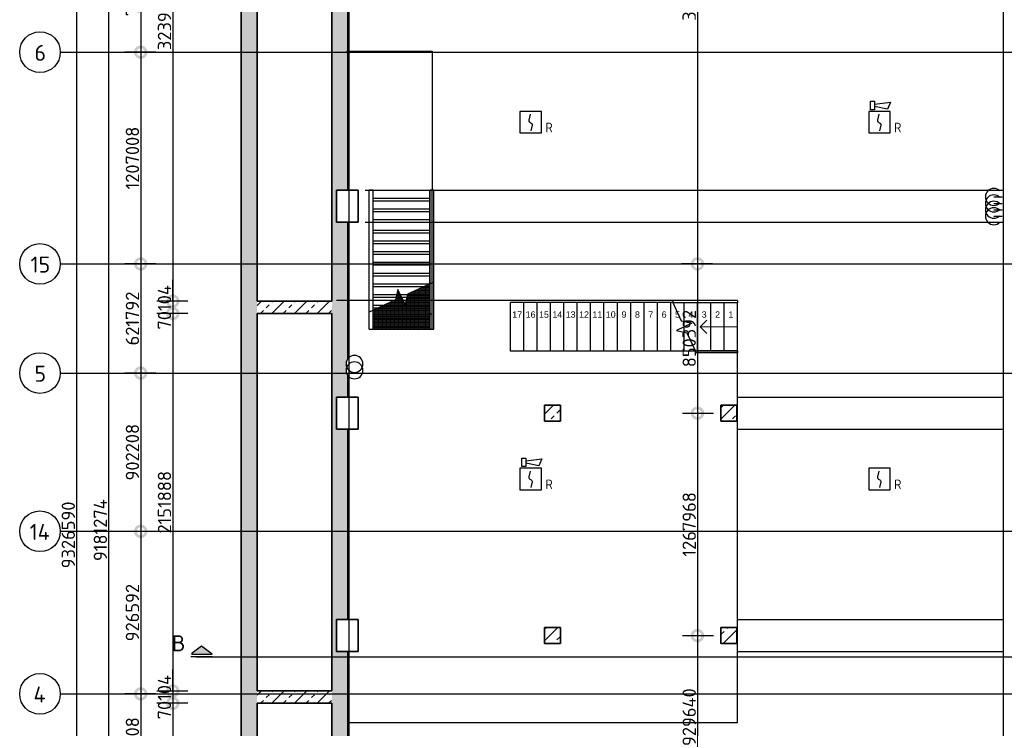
# Model space of a CAD drawing. Header units: millimetres. Extents: x 30 to 114532, y 6 to 49279.
# Tile 5 of 10: x 54791 to 73217, y 26581 to 39831. Entities that reach past the tile are written whole.
import ezdxf
from ezdxf.enums import TextEntityAlignment as Align

# ---------------------------------------------------------------- set-up
doc = ezdxf.new("R2010")
doc.units = ezdxf.units.MM
doc.header["$LTSCALE"] = 100
for name, pattern in [('NLRS_stramien', [1650, 1000, -250, 150, -250]), ('NLRS_streep-kort', [400, 200, -200]), ('SW_doorsnedelijn', [1950, 750, -150, 0, -150, 750, -150])]:
    doc.linetypes.add(name, pattern=pattern)
doc.layers.add('EL6511--', color=3, linetype='Continuous')
doc.layers.add('XREF', color=254, linetype='Continuous')
doc.styles.add('Arial', font='arial.ttf', dxfattribs={"height": 119.0625})
doc.styles.add('ISOCPEUR', font='isocpeur.ttf', dxfattribs={"height": 300})
doc.styles.add('ISOCPEUR_1', font='isocpeur.ttf', dxfattribs={"height": 250})
doc.styles.add('STABICAD-018', font='ISOCP.SHX', dxfattribs={"height": 180})
doc.dimstyles.new('NLRS_2_5mm_mm_bol_continuous_swe', dxfattribs={"dimscale": 304.8, "dimtxt": 0.816914, "dimasz": 1.312336, "dimexe": 0.984252, "dimexo": 0.0625, "dimgap": 0.098425, "dimtad": 1, "dimdec": 0, "dimlfac": 304.8, "dimdsep": 46, "dimtxsty": 'ISOCPEUR_1', "dimblk1": 'DOTSMALL', "dimblk2": 'DOTSMALL', "dimsah": 1, "dimcen": 0.09, "dimdle": 0.984252, "dimazin": 0, "dimtfac": 1, "dimtdec": 4, "dimtix": 1, "dimtmove": 0, "dimatfit": 3, "dimfxl": 0.003229, "dimfxlon": 1, "dimtvp": 1, "dimtolj": 1, "dimtzin": 0, "dimarcsym": 2})
pattern_1 = [(45, (73010.08, 3520.52), (-212.132, 212.132), []), (45, (73222.2, 3520.52), (-212.132, 212.132), [75, -75])]
pattern_2 = [(180, (61407.446, 34044.493), (-3e-15, -25), []), (270, (61407.446, 34044.493), (25, 2e-15), [])]

# ---------------------------------------------------------------- blocks, each defined once
blk = doc.blocks.new('_DotSmall')
at = {"color": 0, "linetype": 'ByBlock', "const_width": 0.5}
blk.add_lwpolyline([(-0.0625, 0, 1), (0.0625, 0, 1)], format="xyb", close=True, dxfattribs=at)
blk = doc.blocks.new('*D11')
at = {"layer": 'Defpoints', "color": 0, "lineweight": 100, "transparency": 16777216}
for p in [(67775, 45564), (67475, 35264), (67775, 35264)]:
    blk.add_point(p, dxfattribs=at)
at = {"layer": 'XREF', "color": 0, "lineweight": -2, "transparency": 16777216}
for p, q in [((67475, 45864), (67475, 34964)), ((67756, 45564), (67175, 45564)), ((67756, 35264), (67175, 35264))]:
    blk.add_line(p, q, dxfattribs=at)
at = {"layer": 'XREF', "color": 0, "lineweight": -2, "transparency": 16777216, "xscale": 400, "yscale": 400, "zscale": 400}
for p, rotation in [((67475, 45564), 90), ((67475, 35264), 270)]:
    blk.add_blockref('_DotSmall', p, dxfattribs=dict(at, rotation=rotation))
at = {"layer": 'XREF', "color": 0, "transparency": 16777216, "insert": (67320, 40414), "char_height": 250, "width": 999.81, "attachment_point": 5, "rotation": 90, "style": 'ISOCPEUR_1'}
blk.add_mtext('\\A1;3139440', dxfattribs=at)
blk = doc.blocks.new('*D12')
at = {"layer": 'Defpoints', "color": 0, "lineweight": 100, "transparency": 16777216}
for p in [(67775, 35264), (67175, 32474), (67475, 32474)]:
    blk.add_point(p, dxfattribs=at)
at = {"layer": 'XREF', "color": 0, "lineweight": -2, "transparency": 16777216}
for p, q in [((67475, 35564), (67475, 32174)), ((67756, 35264), (67175, 35264)), ((67194, 32474), (67775, 32474))]:
    blk.add_line(p, q, dxfattribs=at)
at = {"layer": 'XREF', "color": 0, "lineweight": -2, "transparency": 16777216, "xscale": 400, "yscale": 400, "zscale": 400}
for p, rotation in [((67475, 35264), 90), ((67475, 32474), 270)]:
    blk.add_blockref('_DotSmall', p, dxfattribs=dict(at, rotation=rotation))
at = {"layer": 'XREF', "color": 0, "transparency": 16777216, "insert": (67320, 33869), "char_height": 250, "width": 850.41, "attachment_point": 5, "rotation": 90, "style": 'ISOCPEUR_1'}
blk.add_mtext('\\A1;850392', dxfattribs=at)
blk = doc.blocks.new('*D13')
at = {"layer": 'Defpoints', "color": 0, "lineweight": 100, "transparency": 16777216}
for p in [(67175, 32474), (67175, 28314), (67475, 28314)]:
    blk.add_point(p, dxfattribs=at)
at = {"layer": 'XREF', "color": 0, "lineweight": -2, "transparency": 16777216}
for p, q in [((67475, 32774), (67475, 28014)), ((67194, 32474), (67775, 32474)), ((67194, 28314), (67775, 28314))]:
    blk.add_line(p, q, dxfattribs=at)
at = {"layer": 'XREF', "color": 0, "lineweight": -2, "transparency": 16777216, "xscale": 400, "yscale": 400, "zscale": 400}
for p, rotation in [((67475, 32474), 90), ((67475, 28314), 270)]:
    blk.add_blockref('_DotSmall', p, dxfattribs=dict(at, rotation=rotation))
at = {"layer": 'XREF', "color": 0, "transparency": 16777216, "insert": (67320, 30394), "char_height": 250, "width": 815.94, "attachment_point": 5, "rotation": 90, "style": 'ISOCPEUR_1'}
blk.add_mtext('\\A1;1267968', dxfattribs=at)
blk = doc.blocks.new('*D14')
at = {"layer": 'Defpoints', "color": 0, "lineweight": 100, "transparency": 16777216}
for p in [(67175, 28314), (67475, 25264), (67775, 25264)]:
    blk.add_point(p, dxfattribs=at)
at = {"layer": 'XREF', "color": 0, "lineweight": -2, "transparency": 16777216}
for p, q in [((67475, 28614), (67475, 24964)), ((67194, 28314), (67775, 28314)), ((67756, 25264), (67175, 25264))]:
    blk.add_line(p, q, dxfattribs=at)
at = {"layer": 'XREF', "color": 0, "lineweight": -2, "transparency": 16777216, "xscale": 400, "yscale": 400, "zscale": 400}
for p, rotation in [((67475, 28314), 90), ((67475, 25264), 270)]:
    blk.add_blockref('_DotSmall', p, dxfattribs=dict(at, rotation=rotation))
at = {"layer": 'XREF', "color": 0, "transparency": 16777216, "insert": (67320, 26789), "char_height": 250, "width": 850.41, "attachment_point": 5, "rotation": 90, "style": 'ISOCPEUR_1'}
blk.add_mtext('\\A1;929640', dxfattribs=at)
blk = doc.blocks.new('*D21')
at = {"layer": 'Defpoints', "color": 0, "lineweight": 100, "transparency": 16777216}
for p in [(57356, 41564), (57056, 39224), (57356, 39224)]:
    blk.add_point(p, dxfattribs=at)
at = {"layer": 'XREF', "color": 0, "lineweight": -2, "transparency": 16777216}
for p, q in [((57056, 41864), (57056, 38924)), ((57337, 41564), (56756, 41564)), ((57337, 39224), (56756, 39224))]:
    blk.add_line(p, q, dxfattribs=at)
at = {"layer": 'XREF', "color": 0, "lineweight": -2, "transparency": 16777216, "xscale": 400, "yscale": 400, "zscale": 400}
for p, rotation in [((57056, 41564), 90), ((57056, 39224), 270)]:
    blk.add_blockref('_DotSmall', p, dxfattribs=dict(at, rotation=rotation))
at = {"layer": 'XREF', "color": 0, "transparency": 16777216, "insert": (56901, 40394), "char_height": 250, "width": 879.14, "attachment_point": 5, "rotation": 90, "style": 'ISOCPEUR_1'}
blk.add_mtext('\\A1;713232', dxfattribs=at)
blk = doc.blocks.new('*D22')
at = {"layer": 'Defpoints', "color": 0, "lineweight": 100, "transparency": 16777216}
for p in [(57356, 39224), (57056, 35264), (57356, 35264)]:
    blk.add_point(p, dxfattribs=at)
at = {"layer": 'XREF', "color": 0, "lineweight": -2, "transparency": 16777216}
for p, q in [((57056, 39524), (57056, 34964)), ((57337, 39224), (56756, 39224)), ((57337, 35264), (56756, 35264))]:
    blk.add_line(p, q, dxfattribs=at)
at = {"layer": 'XREF', "color": 0, "lineweight": -2, "transparency": 16777216, "xscale": 400, "yscale": 400, "zscale": 400}
for p, rotation in [((57056, 39224), 90), ((57056, 35264), 270)]:
    blk.add_blockref('_DotSmall', p, dxfattribs=dict(at, rotation=rotation))
at = {"layer": 'XREF', "color": 0, "transparency": 16777216, "insert": (56901, 37244), "char_height": 250, "width": 850.41, "attachment_point": 5, "rotation": 90, "style": 'ISOCPEUR_1'}
blk.add_mtext('\\A1;1207008', dxfattribs=at)
blk = doc.blocks.new('*D23')
at = {"layer": 'Defpoints', "color": 0, "lineweight": 100, "transparency": 16777216}
for p in [(57356, 35264), (57056, 33224), (57356, 33224)]:
    blk.add_point(p, dxfattribs=at)
at = {"layer": 'XREF', "color": 0, "lineweight": -2, "transparency": 16777216}
for p, q in [((57056, 35564), (57056, 32924)), ((57337, 35264), (56756, 35264)), ((57337, 33224), (56756, 33224))]:
    blk.add_line(p, q, dxfattribs=at)
at = {"layer": 'XREF', "color": 0, "lineweight": -2, "transparency": 16777216, "xscale": 400, "yscale": 400, "zscale": 400}
for p, rotation in [((57056, 35264), 90), ((57056, 33224), 270)]:
    blk.add_blockref('_DotSmall', p, dxfattribs=dict(at, rotation=rotation))
at = {"layer": 'XREF', "color": 0, "transparency": 16777216, "insert": (56901, 34244), "char_height": 250, "width": 879.14, "attachment_point": 5, "rotation": 90, "style": 'ISOCPEUR_1'}
blk.add_mtext('\\A1;621792', dxfattribs=at)
blk = doc.blocks.new('*D24')
at = {"layer": 'Defpoints', "color": 0, "lineweight": 100, "transparency": 16777216}
for p in [(57356, 33224), (57056, 30264), (57356, 30264)]:
    blk.add_point(p, dxfattribs=at)
at = {"layer": 'XREF', "color": 0, "lineweight": -2, "transparency": 16777216}
for p, q in [((57056, 33524), (57056, 29964)), ((57337, 33224), (56756, 33224)), ((57337, 30264), (56756, 30264))]:
    blk.add_line(p, q, dxfattribs=at)
at = {"layer": 'XREF', "color": 0, "lineweight": -2, "transparency": 16777216, "xscale": 400, "yscale": 400, "zscale": 400}
for p, rotation in [((57056, 33224), 90), ((57056, 30264), 270)]:
    blk.add_blockref('_DotSmall', p, dxfattribs=dict(at, rotation=rotation))
at = {"layer": 'XREF', "color": 0, "transparency": 16777216, "insert": (56901, 31744), "char_height": 250, "width": 850.41, "attachment_point": 5, "rotation": 90, "style": 'ISOCPEUR_1'}
blk.add_mtext('\\A1;902208', dxfattribs=at)
blk = doc.blocks.new('*D25')
at = {"layer": 'Defpoints', "color": 0, "lineweight": 100, "transparency": 16777216}
for p in [(57356, 30264), (57056, 27224), (57356, 27224)]:
    blk.add_point(p, dxfattribs=at)
at = {"layer": 'XREF', "color": 0, "lineweight": -2, "transparency": 16777216}
for p, q in [((57056, 30564), (57056, 26924)), ((57337, 30264), (56756, 30264)), ((57337, 27224), (56756, 27224))]:
    blk.add_line(p, q, dxfattribs=at)
at = {"layer": 'XREF', "color": 0, "lineweight": -2, "transparency": 16777216, "xscale": 400, "yscale": 400, "zscale": 400}
for p, rotation in [((57056, 30264), 90), ((57056, 27224), 270)]:
    blk.add_blockref('_DotSmall', p, dxfattribs=dict(at, rotation=rotation))
at = {"layer": 'XREF', "color": 0, "transparency": 16777216, "insert": (56901, 28744), "char_height": 250, "width": 879.14, "attachment_point": 5, "rotation": 90, "style": 'ISOCPEUR_1'}
blk.add_mtext('\\A1;926592', dxfattribs=at)
blk = doc.blocks.new('*D26')
at = {"layer": 'Defpoints', "color": 0, "lineweight": 100, "transparency": 16777216}
for p in [(57356, 27224), (57056, 25264), (57356, 25264)]:
    blk.add_point(p, dxfattribs=at)
at = {"layer": 'XREF', "color": 0, "lineweight": -2, "transparency": 16777216}
for p, q in [((57056, 27524), (57056, 24964)), ((57337, 27224), (56756, 27224)), ((57337, 25264), (56756, 25264))]:
    blk.add_line(p, q, dxfattribs=at)
at = {"layer": 'XREF', "color": 0, "lineweight": -2, "transparency": 16777216, "xscale": 400, "yscale": 400, "zscale": 400}
for p, rotation in [((57056, 27224), 90), ((57056, 25264), 270)]:
    blk.add_blockref('_DotSmall', p, dxfattribs=dict(at, rotation=rotation))
at = {"layer": 'XREF', "color": 0, "transparency": 16777216, "insert": (56901, 26244), "char_height": 250, "width": 787.21, "attachment_point": 5, "rotation": 90, "style": 'ISOCPEUR_1'}
blk.add_mtext('\\A1;597408', dxfattribs=at)
blk = doc.blocks.new('*D51')
at = {"layer": 'Defpoints', "color": 0, "lineweight": 100, "transparency": 16777216}
for p in [(56156, 45497), (55856, 14898), (56156, 14898)]:
    blk.add_point(p, dxfattribs=at)
at = {"layer": 'XREF', "color": 0, "lineweight": -2, "transparency": 16777216}
for p, q in [((55856, 45797), (55856, 14598)), ((56137, 45497), (55556, 45497)), ((56137, 14898), (55556, 14898))]:
    blk.add_line(p, q, dxfattribs=at)
at = {"layer": 'XREF', "color": 0, "lineweight": -2, "transparency": 16777216, "xscale": 400, "yscale": 400, "zscale": 400}
for p, rotation in [((55856, 45497), 90), ((55856, 14898), 270)]:
    blk.add_blockref('_DotSmall', p, dxfattribs=dict(at, rotation=rotation))
at = {"layer": 'XREF', "color": 0, "transparency": 16777216, "insert": (55701, 30197), "char_height": 250, "width": 1063.02, "attachment_point": 5, "rotation": 90, "style": 'ISOCPEUR_1'}
blk.add_mtext('\\A1;9326590', dxfattribs=at)
blk = doc.blocks.new('*D57')
at = {"layer": 'Defpoints', "color": 0, "lineweight": 100, "transparency": 16777216}
for p in [(57956, 45197), (57656, 34568), (57956, 34568)]:
    blk.add_point(p, dxfattribs=at)
at = {"layer": 'XREF', "color": 0, "lineweight": -2, "transparency": 16777216}
for p, q in [((57656, 45497), (57656, 34268)), ((57937, 45197), (57356, 45197)), ((57937, 34568), (57356, 34568))]:
    blk.add_line(p, q, dxfattribs=at)
at = {"layer": 'XREF', "color": 0, "lineweight": -2, "transparency": 16777216, "xscale": 400, "yscale": 400, "zscale": 400}
for p, rotation in [((57656, 45197), 90), ((57656, 34568), 270)]:
    blk.add_blockref('_DotSmall', p, dxfattribs=dict(at, rotation=rotation))
at = {"layer": 'XREF', "color": 0, "transparency": 16777216, "insert": (57501, 39883), "char_height": 250, "width": 999.81, "attachment_point": 5, "rotation": 90, "style": 'ISOCPEUR_1'}
blk.add_mtext('\\A1;3239577', dxfattribs=at)
blk = doc.blocks.new('*D58')
at = {"layer": 'Defpoints', "color": 0, "lineweight": 100, "transparency": 16777216}
for p in [(57956, 34568), (57656, 34338), (57956, 34338)]:
    blk.add_point(p, dxfattribs=at)
at = {"layer": 'XREF', "color": 0, "lineweight": -2, "transparency": 16777216}
for p, q in [((57656, 34568), (57656, 34968)), ((57937, 34568), (57356, 34568)), ((57656, 34568), (57656, 34338)), ((57937, 34338), (57356, 34338)), ((57656, 34338), (57656, 33938))]:
    blk.add_line(p, q, dxfattribs=at)
at = {"layer": 'XREF', "color": 0, "lineweight": -2, "transparency": 16777216, "xscale": 400, "yscale": 400, "zscale": 400}
for p, rotation in [((57656, 34568), 270), ((57656, 34338), 90)]:
    blk.add_blockref('_DotSmall', p, dxfattribs=dict(at, rotation=rotation))
at = {"layer": 'XREF', "color": 0, "transparency": 16777216, "insert": (57501, 34453), "char_height": 250, "width": 637.81, "attachment_point": 5, "rotation": 90, "style": 'ISOCPEUR_1'}
blk.add_mtext('\\A1;70104', dxfattribs=at)
blk = doc.blocks.new('*D59')
at = {"layer": 'Defpoints', "color": 0, "lineweight": 100, "transparency": 16777216}
for p in [(57956, 34338), (57656, 27278), (57956, 27278)]:
    blk.add_point(p, dxfattribs=at)
at = {"layer": 'XREF', "color": 0, "lineweight": -2, "transparency": 16777216}
for p, q in [((57656, 34638), (57656, 26978)), ((57937, 34338), (57356, 34338)), ((57937, 27278), (57356, 27278))]:
    blk.add_line(p, q, dxfattribs=at)
at = {"layer": 'XREF', "color": 0, "lineweight": -2, "transparency": 16777216, "xscale": 400, "yscale": 400, "zscale": 400}
for p, rotation in [((57656, 34338), 90), ((57656, 27278), 270)]:
    blk.add_blockref('_DotSmall', p, dxfattribs=dict(at, rotation=rotation))
at = {"layer": 'XREF', "color": 0, "transparency": 16777216, "insert": (57501, 30808), "char_height": 250, "width": 850.41, "attachment_point": 5, "rotation": 90, "style": 'ISOCPEUR_1'}
blk.add_mtext('\\A1;2151888', dxfattribs=at)
blk = doc.blocks.new('*D60')
at = {"layer": 'Defpoints', "color": 0, "lineweight": 100, "transparency": 16777216}
for p in [(57956, 27278), (57656, 27048), (57956, 27048)]:
    blk.add_point(p, dxfattribs=at)
at = {"layer": 'XREF', "color": 0, "lineweight": -2, "transparency": 16777216}
for p, q in [((57656, 27278), (57656, 27678)), ((57937, 27278), (57356, 27278)), ((57656, 27278), (57656, 27048)), ((57937, 27048), (57356, 27048)), ((57656, 27048), (57656, 26648))]:
    blk.add_line(p, q, dxfattribs=at)
at = {"layer": 'XREF', "color": 0, "lineweight": -2, "transparency": 16777216, "xscale": 400, "yscale": 400, "zscale": 400}
for p, rotation in [((57656, 27278), 270), ((57656, 27048), 90)]:
    blk.add_blockref('_DotSmall', p, dxfattribs=dict(at, rotation=rotation))
at = {"layer": 'XREF', "color": 0, "transparency": 16777216, "insert": (57501, 27163), "char_height": 250, "width": 637.81, "attachment_point": 5, "rotation": 90, "style": 'ISOCPEUR_1'}
blk.add_mtext('\\A1;70104', dxfattribs=at)
blk = doc.blocks.new('*D61')
at = {"layer": 'Defpoints', "color": 0, "lineweight": 100, "transparency": 16777216}
for p in [(57956, 27048), (57656, 15198), (57956, 15198)]:
    blk.add_point(p, dxfattribs=at)
at = {"layer": 'XREF', "color": 0, "lineweight": -2, "transparency": 16777216}
for p, q in [((57656, 27348), (57656, 14898)), ((57937, 27048), (57356, 27048)), ((57937, 15198), (57356, 15198))]:
    blk.add_line(p, q, dxfattribs=at)
at = {"layer": 'XREF', "color": 0, "lineweight": -2, "transparency": 16777216, "xscale": 400, "yscale": 400, "zscale": 400}
for p, rotation in [((57656, 27048), 90), ((57656, 15198), 270)]:
    blk.add_blockref('_DotSmall', p, dxfattribs=dict(at, rotation=rotation))
at = {"layer": 'XREF', "color": 0, "transparency": 16777216, "insert": (57501, 21123), "char_height": 250, "width": 873.4, "attachment_point": 5, "rotation": 90, "style": 'ISOCPEUR_1'}
blk.add_mtext('\\A1;3612037', dxfattribs=at)
blk = doc.blocks.new('*D64')
at = {"layer": 'Defpoints', "color": 0, "lineweight": 100, "transparency": 16777216}
for p in [(56756, 45347), (56456, 15224), (56756, 15224)]:
    blk.add_point(p, dxfattribs=at)
at = {"layer": 'XREF', "color": 0, "lineweight": -2, "transparency": 16777216}
for p, q in [((56456, 45647), (56456, 14924)), ((56737, 45347), (56156, 45347)), ((56737, 15224), (56156, 15224))]:
    blk.add_line(p, q, dxfattribs=at)
at = {"layer": 'XREF', "color": 0, "lineweight": -2, "transparency": 16777216, "xscale": 400, "yscale": 400, "zscale": 400}
for p, rotation in [((56456, 45347), 90), ((56456, 15224), 270)]:
    blk.add_blockref('_DotSmall', p, dxfattribs=dict(at, rotation=rotation))
at = {"layer": 'XREF', "color": 0, "transparency": 16777216, "insert": (56301, 30286), "char_height": 250, "width": 999.81, "attachment_point": 5, "rotation": 90, "style": 'ISOCPEUR_1'}
blk.add_mtext('\\A1;9181274', dxfattribs=at)
blk = doc.blocks.new('VB653ORM')
at = {"color": 0, "linetype": 'Continuous'}
for p, q in [((-2, 2), (-2, -2)), ((2, 2), (-2, 2)), ((2, -2), (2, 2)), ((-2, -2), (2, -2))]:
    blk.add_line(p, q, dxfattribs=at)
blk.add_lwpolyline([(-0.12, 1.47), (-0.34, 0.38, 0.399092), (-0.04, -0.09, -0.403068), (0.25, -0.56), (0.02, -1.6)], format="xyb", dxfattribs=at)
at = {"color": 0, "linetype": 'Continuous', "style": 'STABICAD-018'}
for tag, p in [('CODING1', (-1.22, 12.19)), ('CODING2', (-0.95, 9.73)), ('ARTICLECODE', (0.78, 6.96)), ('FIREPROTECTION_PANEL', (0.78, 4.65)), ('FIREPROTECTION_ZONE', (0.05, 2.88)), ('FIREPROTECTION_HARDWARENUMBER', (5.42, -4.4))]:
    blk.add_attdef(tag, text='', height=1.8, dxfattribs=at).set_placement(p, align=Align.MIDDLE)
blk.add_attdef('TEXT1', (3.46, -3.38), '', height=1.8, dxfattribs=at)
blk = doc.blocks.new('VB655IS2')
at = {"color": 0, "linetype": 'Continuous'}
blk.add_lwpolyline([(-1.67, 2.33), (-1.67, 3.91), (-0.89, 3.91), (-0.89, 2.33)], close=True, dxfattribs=at)
blk.add_lwpolyline([(-0.89, 3.37), (2.06, 3.76), (1.54, 2.45), (-0.89, 2.95)], dxfattribs=at)
blk = doc.blocks.new('*U94')
at = {"color": 0, "linetype": 'Continuous'}
for p, q in [((-2, 2), (-2, -2)), ((2, 2), (-2, 2)), ((2, -2), (2, 2)), ((-2, -2), (2, -2))]:
    blk.add_line(p, q, dxfattribs=at)
blk.add_lwpolyline([(-0.12, 1.47), (-0.34, 0.38, 0.399092), (-0.04, -0.09, -0.403068), (0.25, -0.56), (0.02, -1.6)], format="xyb", dxfattribs=at)
at = {"color": 0, "linetype": 'Continuous', "lineweight": 100}
blk.add_blockref('VB655IS2', (0, 0), dxfattribs=at)
at = {"color": 0, "linetype": 'Continuous', "style": 'STABICAD-018'}
for tag, p in [('CODING1', (-1.22, 12.19)), ('CODING2', (-0.95, 9.73)), ('ARTICLECODE', (0.78, 6.96)), ('FIREPROTECTION_PANEL', (0.78, 4.65)), ('FIREPROTECTION_ZONE', (0.05, 2.88)), ('FIREPROTECTION_HARDWARENUMBER', (5.42, -4.4))]:
    blk.add_attdef(tag, text='', height=1.8, dxfattribs=at).set_placement(p, align=Align.MIDDLE)
blk.add_attdef('TEXT1', (3.46, -3.38), '', height=1.8, dxfattribs=at)

msp = doc.modelspace()

# ---------------------------------------------------------------- hatches: boundary and pattern name
at = {"layer": 'XREF', "lineweight": 9}
h = msp.add_hatch(dxfattribs=at)
h.set_pattern_fill('FP_2', color=256, angle=45, style=0, pattern_type=2)
h.set_pattern_definition([(315, (58934.76, 30197.26), (212.132, 212.132), []), (315, (58934.76, 29985.13), (212.132, 212.132), [75, -75])])
h.paths.add_polyline_path([(59234.7635, 15197.735), (59234.7635, 45196.7826), (58934.7635, 45196.7826), (58934.7635, 15197.735)])
h = msp.add_hatch(dxfattribs=at)
h.set_pattern_fill('FP_3', color=256, angle=45, style=0, pattern_type=2)
h.set_pattern_definition([(315, (60633.67, 30197.26), (212.132, 212.132), []), (315, (60633.67, 29985.13), (212.132, 212.132), [75, -75])])
h.paths.add_polyline_path([(60633.6695, 15197.735), (60933.6695, 15197.735), (60933.6695, 15518.2487), (60721.1582, 15518.2487), (60721.1582, 16118.2487), (60933.6695, 16118.2487), (60933.6695, 19475.6027), (60721.1582, 19475.6027), (60721.1582, 20075.6027), (60933.6695, 20075.6027), (60933.6695, 23632.2165), (60721.1582, 23632.2165), (60721.1582, 24232.2165), (60933.6695, 24232.2165), (60933.6695, 28014.4921), (60721.1582, 28014.4921), (60721.1582, 28614.4921), (60933.6695, 28614.4921), (60933.6695, 32174.4921), (60721.1582, 32174.4921), (60721.1582, 32774.4921), (60933.6695, 32774.4921), (60933.6695, 33176.5689), (60918.1937, 33198.078), (60903.2334, 33235.7899), (60898.1318, 33274.5399), (60903.5411, 33315.6274), (60911.3749, 33334.5399), (60903.5411, 33353.4524), (60898.1318, 33394.5399), (60903.5411, 33435.6274), (60919.4003, 33473.9149), (60933.6695, 33492.5109), (60933.6695, 36044.4921), (60721.1582, 36044.4921), (60721.1582, 36644.4921), (60933.6695, 36644.4921), (60933.6695, 40377.6921), (60721.1582, 40377.6921), (60721.1582, 40977.6921), (60933.6695, 40977.6921), (60933.6695, 44424.4921), (60721.1582, 44424.4921), (60721.1582, 45024.4921), (60933.6695, 45024.4921), (60933.6695, 45196.7826), (60633.6695, 45196.7826), (60633.6695, 22410.0088)])
h = msp.add_hatch(dxfattribs=at)
h.set_pattern_fill('FP_25', color=256, style=0, pattern_type=2)
h.set_pattern_definition(pattern_2)
h.paths.add_polyline_path([(62037.1452, 34644.4921), (62465.9454, 34644.4921), (62465.9454, 34844.4921), (62365.5968, 34844.4921), (62049.9839, 34697.3194), (62042.9255, 34668.2762)])
h.paths.add_polyline_path([(61936.6954, 34644.4921), (61870.6613, 34786.1027), (61836.2456, 34644.4921)])
h = msp.add_hatch(dxfattribs=at)
h.set_pattern_fill('FP_25', color=256, style=0, pattern_type=2)
h.set_pattern_definition(pattern_2)
h.paths.add_polyline_path([(62465.9454, 34844.4921), (62465.9454, 34891.2854), (62365.5968, 34844.4921)])
h = msp.add_hatch(dxfattribs=at)
h.set_pattern_fill('FP_25', color=256, style=0, pattern_type=2)
h.set_pattern_definition(pattern_2)
h.paths.add_polyline_path([(62465.9454, 34444.4921), (62465.9454, 34644.4921), (62037.1452, 34644.4921), (62002.7295, 34502.8815), (61936.6954, 34644.4921), (61836.2456, 34644.4921), (61823.4069, 34591.6648), (61507.794, 34444.4921)])
h = msp.add_hatch(dxfattribs=at)
h.set_pattern_fill('FP_11', color=256, angle=45, style=0, pattern_type=2)
h.set_pattern_definition([(45, (59934.22, 34338.25), (-212.13, 212.13), []), (45, (60146.35, 34338.25), (-212.13, 212.13), [75, -75])])
h.paths.add_polyline_path([(60633.6695, 34338.2487), (60633.6695, 34568.2487), (59234.7635, 34568.2487), (59234.7635, 34338.2487), (59586.0001, 34338.2487)])
h = msp.add_hatch(dxfattribs=at)
h.set_pattern_fill('FP_25', color=256, style=0, pattern_type=2)
h.set_pattern_definition(pattern_2)
h.paths.add_polyline_path([(62002.7295, 34244.4921), (62465.9454, 34244.4921), (62465.9454, 34444.4921), (61507.794, 34444.4921), (61407.4454, 34397.6988), (61407.4454, 34244.4921), (61507.794, 34244.4921)])
h = msp.add_hatch(dxfattribs=at)
h.set_pattern_fill('FP_25', color=256, style=0, pattern_type=2)
h.set_pattern_definition(pattern_2)
h.paths.add_polyline_path([(62465.9454, 34044.4921), (62465.9454, 34244.4921), (61407.4454, 34244.4921), (61407.4454, 34044.4921), (61507.794, 34044.4921)])
h = msp.add_hatch(dxfattribs=at)
h.set_pattern_fill('FP_18', color=256, style=0, pattern_type=2)
h.set_pattern_definition([(45, (73010.08, 3520.52), (-212.132, 212.132), []), (45, (73222.2, 3520.52), (-212.132, 212.132), [75, -75])])
h.paths.add_polyline_path([(64911.9064, 32324.4921), (64911.9064, 32624.4921), (64611.9064, 32624.4921), (64611.9064, 32324.4921)])
h = msp.add_hatch(dxfattribs=at)
h.set_pattern_fill('FP_17', color=256, style=0, pattern_type=2)
h.set_pattern_definition([(45, (73010.08, 3520.52), (-212.132, 212.132), []), (45, (73222.2, 3520.52), (-212.132, 212.132), [75, -75])])
h.paths.add_polyline_path([(68211.9064, 32324.4921), (68211.9064, 32624.4921), (67911.9064, 32624.4921), (67911.9064, 32324.4921)])
h = msp.add_hatch(dxfattribs=at)
h.set_pattern_fill('FP_15', color=256, style=0, pattern_type=2)
h.set_pattern_definition(pattern_1)
h.paths.add_polyline_path([(64911.9064, 28164.4921), (64911.9064, 28464.4921), (64611.9064, 28464.4921), (64611.9064, 28164.4921)])
h = msp.add_hatch(dxfattribs=at)
h.set_pattern_fill('FP_15', color=256, style=0, pattern_type=2)
h.set_pattern_definition(pattern_1)
h.paths.add_polyline_path([(68211.9064, 28164.4921), (68211.9064, 28464.4921), (67911.9064, 28464.4921), (67911.9064, 28164.4921)])
at = {"layer": 'XREF'}
msp.add_hatch(color=256, dxfattribs=at).paths.add_polyline_path([(58394.9871, 27968.6632), (57994.9871, 27968.6632), (58194.9871, 28118.6632)])
at = {"layer": 'XREF', "lineweight": 9}
h = msp.add_hatch(dxfattribs=at)
h.set_pattern_fill('FP_10', color=256, angle=45, style=0, pattern_type=2)
h.set_pattern_definition([(45, (59934.22, 27048.25), (-212.13, 212.13), []), (45, (60146.35, 27048.25), (-212.13, 212.13), [75, -75])])
h.paths.add_polyline_path([(60633.6695, 27048.2487), (60633.6695, 27278.2487), (59234.7635, 27278.2487), (59234.7635, 27048.2487)])

# ---------------------------------------------------------------- linework, layer by layer
at = {"layer": 'XREF', "linetype": 'NLRS_stramien'}
for p, q in [((60954.7635, 12047.4983), (60954.7635, 48519.2394)), ((55551.4239, 39224.4921), (86552.3583, 39224.4921)), ((55551.4239, 35264.4921), (86552.3583, 35264.4921)), ((55551.4239, 33224.4921), (86552.3583, 33224.4921)), ((55551.4239, 30264.4921), (86552.3583, 30264.4921)), ((55551.4239, 27224.4921), (86552.3583, 27224.4921))]:
    msp.add_line(p, q, dxfattribs=at)
at = {"layer": 'XREF', "lineweight": 35}
for p, q in [((58934.7635, 45496.7826), (58934.7635, 14897.735)), ((59234.7635, 34568.2487), (59234.7635, 45196.7826)), ((60633.6695, 45196.7826), (60633.6695, 34568.2487)), ((60933.6695, 36644.4921), (60933.6695, 40377.6921)), ((61122.6861, 36644.4921), (60933.6695, 36644.4921)), ((61122.6861, 36044.4921), (61122.6861, 36644.4921)), ((60933.6695, 33492.5109), (60933.6695, 36044.4921)), ((60933.6695, 36044.4921), (61122.6861, 36044.4921)), ((60633.6695, 34568.2487), (59234.7635, 34568.2487)), ((59234.7635, 27278.2487), (59234.7635, 34338.2487)), ((59234.7635, 34338.2487), (60633.6695, 34338.2487)), ((60633.6695, 34338.2487), (60633.6695, 27278.2487)), ((60933.6695, 32774.4921), (60933.6695, 33176.5689)), ((61122.6861, 32774.4921), (60933.6695, 32774.4921)), ((61122.6861, 32174.4921), (61122.6861, 32774.4921)), ((64611.9064, 32624.4921), (64611.9064, 32324.4921)), ((64911.9064, 32624.4921), (64611.9064, 32624.4921)), ((64911.9064, 32324.4921), (64911.9064, 32624.4921)), ((67911.9064, 32624.4921), (67911.9064, 32324.4921)), ((68211.9064, 32624.4921), (67911.9064, 32624.4921)), ((68211.9064, 32324.4921), (68211.9064, 32624.4921)), ((64611.9064, 32324.4921), (64911.9064, 32324.4921)), ((67911.9064, 32324.4921), (68211.9064, 32324.4921)), ((60933.6695, 28614.4921), (60933.6695, 32174.4921)), ((60933.6695, 32174.4921), (61122.6861, 32174.4921)), ((61122.6861, 28614.4921), (60933.6695, 28614.4921)), ((61122.6861, 28014.4921), (61122.6861, 28614.4921)), ((64611.9064, 28464.4921), (64611.9064, 28164.4921)), ((64911.9064, 28464.4921), (64611.9064, 28464.4921)), ((64911.9064, 28164.4921), (64911.9064, 28464.4921)), ((67911.9064, 28464.4921), (67911.9064, 28164.4921)), ((68211.9064, 28464.4921), (67911.9064, 28464.4921)), ((68211.9064, 28164.4921), (68211.9064, 28464.4921)), ((60933.6695, 24232.2165), (60933.6695, 28014.4921)), ((60933.6695, 28014.4921), (61122.6861, 28014.4921)), ((64611.9064, 28164.4921), (64911.9064, 28164.4921)), ((67911.9064, 28164.4921), (68211.9064, 28164.4921)), ((60633.6695, 27278.2487), (59234.7635, 27278.2487)), ((59234.7635, 15197.735), (59234.7635, 27048.2487)), ((59234.7635, 27048.2487), (60633.6695, 27048.2487)), ((60633.6695, 27048.2487), (60633.6695, 15197.735))]:
    msp.add_line(p, q, dxfattribs=at)
at = {"layer": 'XREF'}
for p, q in [((73201.9064, 15359.2011), (73201.9064, 45183.5397)), ((60908.3454, 39245.6921), (62508.3454, 39245.6921)), ((62508.3454, 39245.6921), (62508.3454, 36644.4921)), ((60721.1582, 36044.4921), (60721.1582, 36644.4921)), ((60721.1582, 36644.4921), (60933.6695, 36644.4921)), ((60933.6695, 36644.4921), (60721.1582, 36644.4921)), ((60721.1582, 36644.4921), (60721.1582, 36044.4921)), ((61253.9191, 36644.4921), (73201.9064, 36644.4921)), ((73020.6423, 36517.0677), (73179.3923, 36517.0677)), ((73020.6423, 36397.0677), (73179.3923, 36397.0677)), ((73020.6423, 36277.0677), (73179.3923, 36277.0677)), ((73020.6423, 36157.0677), (73179.3923, 36157.0677)), ((60933.6695, 36044.4921), (60721.1582, 36044.4921)), ((60721.1582, 36044.4921), (60933.6695, 36044.4921)), ((61253.9191, 36044.4921), (73201.9064, 36044.4921)), ((62540.9454, 34926.2585), (62049.9839, 34697.3194)), ((62365.5968, 34844.4921), (62465.9454, 34844.4921)), ((62465.9454, 34844.4921), (62465.9454, 34891.2854)), ((62465.9454, 34644.4921), (62465.9454, 34844.4921)), ((62512.5454, 34913.0154), (62470.1454, 34893.2439)), ((62470.1454, 34044.4921), (62470.1454, 34893.2439)), ((62512.5454, 34044.4921), (62512.5454, 34913.0154)), ((62540.9454, 34044.4921), (62540.9454, 34926.2585)), ((61870.6613, 34786.1027), (61823.4069, 34591.6648)), ((61836.2456, 34644.4921), (61936.6954, 34644.4921)), ((62002.7295, 34502.8815), (61870.6613, 34786.1027)), ((62049.9839, 34697.3194), (62002.7295, 34502.8815)), ((62037.1452, 34644.4921), (62465.9454, 34644.4921)), ((62465.9454, 34444.4921), (62465.9454, 34644.4921)), ((67018.8686, 34578.376), (60718.8686, 34578.376)), ((61823.4069, 34591.6648), (61332.4454, 34362.7257)), ((63975.6732, 33633.6148), (63975.6732, 34543.776)), ((67013.4656, 34578.376), (67013.4656, 34543.776)), ((68225.6732, 34578.376), (67013.4656, 34578.376)), ((67015.6437, 34543.776), (67013.4656, 34543.776)), ((67013.4656, 34543.776), (67172.8459, 34201.9839)), ((67013.4656, 34543.776), (67015.9837, 34538.376)), ((68225.6732, 34538.376), (67015.9837, 34538.376)), ((67225.6732, 34189.1452), (67225.6732, 34538.376)), ((67475.6732, 33639.0148), (67475.6732, 34538.376)), ((67725.6732, 33639.0148), (67725.6732, 34538.376)), ((67975.6732, 33639.0148), (67975.6732, 34538.376)), ((68225.6732, 34578.376), (68225.6732, 34538.376)), ((68225.6732, 33639.0148), (68225.6732, 34538.376)), ((61332.4454, 34044.4921), (61332.4454, 34362.7257)), ((61407.4454, 34244.4921), (61407.4454, 34397.6988)), ((61507.794, 34444.4921), (62465.9454, 34444.4921)), ((62465.9454, 34244.4921), (62465.9454, 34444.4921)), ((61407.4454, 34044.4921), (61407.4454, 34244.4921)), ((61407.4454, 34244.4921), (62465.9454, 34244.4921)), ((62465.9454, 34044.4921), (62465.9454, 34244.4921)), ((67367.2838, 34154.7295), (67084.0626, 34022.6613)), ((67172.8459, 34201.9839), (67367.2838, 34154.7295)), ((67225.6732, 33988.2456), (67225.6732, 34088.6954)), ((61332.4454, 34044.4921), (61407.4454, 34044.4921)), ((61407.4454, 34044.4921), (62465.9454, 34044.4921)), ((62465.9454, 34044.4921), (62470.1454, 34044.4921)), ((62470.1454, 34044.4921), (62512.5454, 34044.4921)), ((62512.5454, 34044.4921), (62540.9454, 34044.4921)), ((67084.0626, 34022.6613), (67278.5005, 33975.4069)), ((67278.5005, 33975.4069), (67437.8807, 33633.6148)), ((68225.6732, 33633.6148), (63975.6732, 33633.6148)), ((67435.3627, 33639.0148), (67437.8807, 33633.6148)), ((68225.6732, 33639.0148), (67435.3627, 33639.0148)), ((67437.8807, 33633.6148), (67437.8807, 33599.0148)), ((68225.6732, 33599.0148), (67437.8807, 33599.0148)), ((68225.6732, 33639.0148), (68225.6732, 33599.0148)), ((68225.6732, 26690.4605), (68225.6732, 33633.6148)), ((60721.1582, 32174.4921), (60721.1582, 32774.4921)), ((60721.1582, 32774.4921), (60933.6695, 32774.4921)), ((60933.6695, 32774.4921), (60721.1582, 32774.4921)), ((60721.1582, 32774.4921), (60721.1582, 32174.4921)), ((68225.6732, 32774.4921), (73201.9064, 32774.4921)), ((60933.6695, 32174.4921), (60721.1582, 32174.4921)), ((60721.1582, 32174.4921), (60933.6695, 32174.4921)), ((68225.6732, 32174.4921), (73201.9064, 32174.4921)), ((60721.1582, 28014.4921), (60721.1582, 28614.4921)), ((60721.1582, 28614.4921), (60933.6695, 28614.4921)), ((60933.6695, 28614.4921), (60721.1582, 28614.4921)), ((60721.1582, 28614.4921), (60721.1582, 28014.4921)), ((68225.6732, 28614.4921), (73201.9064, 28614.4921)), ((58194.9871, 28118.6632), (57994.9871, 27968.6632)), ((58394.9871, 27968.6632), (58194.9871, 28118.6632)), ((60933.6695, 28014.4921), (60721.1582, 28014.4921)), ((60721.1582, 28014.4921), (60933.6695, 28014.4921)), ((68225.6732, 28014.4921), (73201.9064, 28014.4921)), ((57994.9871, 27968.6632), (58394.9871, 27968.6632)), ((58394.9871, 27918.6632), (57994.9871, 27918.6632)), ((60933.6695, 26690.4605), (68225.6732, 26690.4605))]:
    msp.add_line(p, q, dxfattribs=at)
at = {"layer": 'XREF', "linetype": 'NLRS_streep-kort'}
for p, q in [((61407.4454, 36644.4921), (61332.4454, 36644.4921)), ((61332.4454, 34362.7257), (61332.4454, 36644.4921)), ((61407.4454, 34397.6988), (61407.4454, 36644.4921)), ((61407.4454, 36644.4921), (62465.9454, 36644.4921)), ((61407.4454, 36494.4921), (62465.9454, 36494.4921)), ((62540.9454, 36644.4921), (62465.9454, 36644.4921)), ((62465.9454, 34891.2854), (62465.9454, 36644.4921)), ((62470.1454, 36644.4921), (62512.5454, 36644.4921)), ((62470.1454, 34893.2439), (62470.1454, 36644.4921)), ((62512.5454, 34913.0154), (62512.5454, 36644.4921)), ((62540.9454, 34926.2585), (62540.9454, 36644.4921)), ((61407.4454, 36444.4921), (62465.9454, 36444.4921)), ((61407.4454, 36294.4921), (62465.9454, 36294.4921)), ((61407.4454, 36244.4921), (62465.9454, 36244.4921)), ((61407.4454, 36094.4921), (62465.9454, 36094.4921)), ((61407.4454, 36044.4921), (62465.9454, 36044.4921)), ((61407.4454, 35894.4921), (62465.9454, 35894.4921)), ((61407.4454, 35844.4921), (62465.9454, 35844.4921)), ((61407.4454, 35694.4921), (62465.9454, 35694.4921)), ((61407.4454, 35644.4921), (62465.9454, 35644.4921)), ((61407.4454, 35494.4921), (62465.9454, 35494.4921)), ((61407.4454, 35444.4921), (62465.9454, 35444.4921)), ((61407.4454, 35294.4921), (62465.9454, 35294.4921)), ((61407.4454, 35244.4921), (62465.9454, 35244.4921)), ((61407.4454, 35094.4921), (62465.9454, 35094.4921)), ((61407.4454, 35044.4921), (62465.9454, 35044.4921)), ((61407.4454, 34894.4921), (62465.9454, 34894.4921)), ((61407.4454, 34844.4921), (62365.5968, 34844.4921)), ((61407.4454, 34694.4921), (61848.3971, 34694.4921)), ((61407.4454, 34644.4921), (61836.2456, 34644.4921)), ((61848.3971, 34694.4921), (61913.38, 34694.4921)), ((61913.38, 34694.4921), (62049.2968, 34694.4921)), ((61936.6954, 34644.4921), (62037.1452, 34644.4921)), ((62049.2968, 34694.4921), (62465.9454, 34694.4921)), ((61407.4454, 34494.4921), (61615.0194, 34494.4921)), ((61615.0194, 34494.4921), (62465.9454, 34494.4921)), ((63975.6732, 33633.6148), (63975.6732, 34543.776)), ((67013.4656, 34543.776), (63975.6732, 34543.776)), ((64225.6732, 33633.6148), (64225.6732, 34543.776)), ((64225.6732, 33633.6148), (64225.6732, 34543.776)), ((64475.6732, 33633.6148), (64475.6732, 34543.776)), ((64475.6732, 33633.6148), (64475.6732, 34543.776)), ((64725.6732, 33633.6148), (64725.6732, 34543.776)), ((64725.6732, 33633.6148), (64725.6732, 34543.776)), ((64975.6732, 33633.6148), (64975.6732, 34543.776)), ((64975.6732, 33633.6148), (64975.6732, 34543.776)), ((65225.6732, 33633.6148), (65225.6732, 34543.776)), ((65225.6732, 33633.6148), (65225.6732, 34543.776)), ((65475.6732, 33633.6148), (65475.6732, 34543.776)), ((65475.6732, 33633.6148), (65475.6732, 34543.776)), ((65725.6732, 33633.6148), (65725.6732, 34543.776)), ((65725.6732, 33633.6148), (65725.6732, 34543.776)), ((65975.6732, 33633.6148), (65975.6732, 34543.776)), ((65975.6732, 33633.6148), (65975.6732, 34543.776)), ((66225.6732, 33633.6148), (66225.6732, 34543.776)), ((66225.6732, 33633.6148), (66225.6732, 34543.776)), ((66475.6732, 33633.6148), (66475.6732, 34543.776)), ((66475.6732, 33633.6148), (66475.6732, 34543.776)), ((66725.6732, 33633.6148), (66725.6732, 34543.776)), ((66725.6732, 33633.6148), (66725.6732, 34543.776)), ((66975.6732, 33633.6148), (66975.6732, 34543.776)), ((66975.6732, 33633.6148), (66975.6732, 34543.776)), ((67225.6732, 34189.1452), (67225.6732, 34538.376)), ((67475.6732, 33639.0148), (67475.6732, 34538.376)), ((67725.6732, 33639.0148), (67725.6732, 34538.376)), ((67975.6732, 33639.0148), (67975.6732, 34538.376)), ((68225.6732, 33639.0148), (68225.6732, 34538.376)), ((61407.4454, 34444.4921), (61507.794, 34444.4921)), ((61407.4454, 34294.4921), (62465.9454, 34294.4921)), ((61407.4454, 34094.4921), (62465.9454, 34094.4921)), ((67225.6732, 34088.6954), (67225.6732, 34189.1452)), ((67225.6732, 34088.6954), (67225.6732, 34189.1452)), ((67225.6732, 33988.2456), (67225.6732, 34088.6954)), ((67225.6732, 33633.6148), (67225.6732, 33988.2456)), ((67225.6732, 33633.6148), (67225.6732, 33988.2456)), ((67435.7026, 33633.6148), (63975.6732, 33633.6148))]:
    msp.add_line(p, q, dxfattribs=at)
at = {"layer": 'XREF', "lineweight": 9}
for p, q in [((67525.6732, 34088.6954), (67650.6732, 34213.6954)), ((67725.6732, 34088.6954), (67525.6732, 34088.6954)), ((67525.6732, 34088.6954), (67650.6732, 33963.6954)), ((67975.6732, 34088.6954), (67725.6732, 34088.6954)), ((68225.6732, 34088.6954), (67975.6732, 34088.6954))]:
    msp.add_line(p, q, dxfattribs=at)
at = {"layer": 'XREF', "linetype": 'SW_doorsnedelijn'}
msp.add_line((58094.9871, 27918.6632), (86532.5146, 27918.6632), dxfattribs=at)
at = {"layer": 'XREF'}
for centre in [(55171.4239, 39224.4921), (55171.4239, 35264.4921), (55171.4239, 33224.4921), (55171.4239, 30264.4921), (55171.4239, 27224.4921)]:
    msp.add_circle(centre, 380, dxfattribs=at)
for centre, radius, start, end in [((73020.6423, 36517.0677), 158.75, 90, 180), ((73020.6423, 36517.0677), 158.75, 45, 90), ((73020.6423, 36397.0677), 158.75, 90, 180), ((73020.6423, 36517.0677), 158.75, 180, 270), ((73020.6423, 36397.0677), 158.75, 45, 90), ((73020.6423, 36277.0677), 158.75, 90, 180), ((73020.6423, 36397.0677), 158.75, 180, 270), ((73020.6423, 36157.0677), 158.75, 90, 180), ((73020.6423, 36277.0677), 158.75, 45, 90), ((73020.6423, 36517.0677), 158.75, 270, 315), ((73020.6423, 36157.0677), 158.75, 45, 90), ((73020.6423, 36277.0677), 158.75, 180, 270), ((73020.6423, 36157.0677), 158.75, 180, 270), ((73020.6423, 36397.0677), 158.75, 270, 315), ((73020.6423, 36277.0677), 158.75, 270, 315), ((73020.6423, 36157.0677), 158.75, 270, 315), ((62491.3454, 34344.4921), 21.2, 180, 0), ((61056.8818, 33394.5399), 158.75, 90, 180), ((61056.8818, 33394.5399), 158.75, 0, 90), ((61056.8818, 33274.5399), 158.75, 90, 180), ((61056.8818, 33394.5399), 158.75, 180, 270), ((61056.8818, 33274.5399), 158.75, 0, 90), ((61056.8818, 33394.5399), 158.75, 270, 0), ((61056.8818, 33274.5399), 158.75, 180, 270), ((61056.8818, 33274.5399), 158.75, 270, 0)]:
    msp.add_arc(centre, radius, start, end, dxfattribs=at)

# ---------------------------------------------------------------- block references
at = {"layer": 'EL6511--', "linetype": 'Continuous', "lineweight": 100}
ref = msp.add_blockref('*U94', (70878.8643, 37915.0618), dxfattribs=dict(at, xscale=100, yscale=100, zscale=100))
ref.add_attrib('TEXT1', 'R', (71156.8643, 37725.0618), dxfattribs={"layer": '0', "color": 1, "linetype": 'Continuous', "lineweight": 100, "height": 180, "style": 'STABICAD-018'})
ref = msp.add_blockref('VB653ORM', (64353.765, 37915.0618), dxfattribs=dict(at, xscale=100, yscale=100, zscale=100))
ref.add_attrib('TEXT1', 'R', (64631.765, 37725.0618), dxfattribs={"layer": '0', "color": 1, "linetype": 'Continuous', "lineweight": 100, "height": 180, "style": 'STABICAD-018'})
ref = msp.add_blockref('*U94', (64353.765, 31242.6574), dxfattribs=dict(at, xscale=100, yscale=100, zscale=100))
ref.add_attrib('TEXT1', 'R', (64631.765, 31052.6574), dxfattribs={"layer": '0', "color": 1, "linetype": 'Continuous', "lineweight": 100, "height": 180, "style": 'STABICAD-018'})
ref = msp.add_blockref('VB653ORM', (70878.8643, 31242.6574), dxfattribs=dict(at, xscale=100, yscale=100, zscale=100))
ref.add_attrib('TEXT1', 'R', (71156.8643, 31052.6574), dxfattribs={"layer": '0', "color": 1, "linetype": 'Continuous', "lineweight": 100, "height": 180, "style": 'STABICAD-018'})

# ---------------------------------------------------------------- texts
at = {"layer": 'XREF', "char_height": 300, "attachment_point": 1, "style": 'ISOCPEUR'}
for s, insert, width in [('\\fISOCPEUR|b0|i0|c238|p34|;6', (55066.7506, 39362.4371), 248.523125), ('15', (54994.2506, 35402.4371), 424.894375), ('\\fISOCPEUR|b0|i0|c238|p34|;5', (55066.7506, 33362.4371), 248.523125), ('14', (54977.7506, 30402.4371), 464.97875), ('\\fISOCPEUR|b0|i0|c238|p34|;4', (55050.2506, 27362.4371), 288.6075)]:
    msp.add_mtext(s, dxfattribs=dict(at, insert=insert, width=width))
at = {"layer": 'XREF', "lineweight": 9, "char_height": 119.0625, "attachment_point": 1, "line_spacing_factor": 0.941778, "style": 'Arial'}
for s, insert, width in [('17', (64009.1, 34377.3641), 219.775647), ('16', (64259.1, 34377.3641), 219.775647), ('15', (64509.1, 34377.3641), 219.775647), ('14', (64759.1, 34377.3641), 219.775647), ('13', (65009.1, 34377.3641), 219.775647), ('12', (65259.1, 34377.3641), 219.775647), ('11', (65509.1, 34377.3641), 219.775647), ('10', (65759.1, 34377.3641), 219.775647), ('\\fArial|b0|i0|c238|p34|;9', (66054.8866, 34377.3641), 109.887823), ('\\fArial|b0|i0|c238|p34|;8', (66304.8866, 34377.3641), 109.887823), ('\\fArial|b0|i0|c238|p34|;7', (66554.8866, 34377.3641), 109.887823), ('\\fArial|b0|i0|c238|p34|;6', (66804.8866, 34377.3641), 109.887823), ('\\fArial|b0|i0|c238|p34|;5', (67054.8866, 34377.3641), 109.887823), ('\\fArial|b0|i0|c238|p34|;4', (67304.8866, 34377.3641), 109.887823), ('\\fArial|b0|i0|c238|p34|;3', (67554.8866, 34377.3641), 109.887823), ('\\fArial|b0|i0|c238|p34|;2', (67804.8866, 34377.3641), 109.887823), ('\\fArial|b0|i0|c238|p34|;1', (68054.8866, 34377.3641), 109.887823)]:
    msp.add_mtext(s, dxfattribs=dict(at, insert=insert, width=width))

# ---------------------------------------------------------------- dimensions: what is measured, and where the dimension line sits
at = {"layer": 'XREF'}
for base, p1, p2, override, picture, middle in [((55855.6533, 14897.735), (56155.6533, 45496.7826), (56155.6533, 14897.735), {"dimpost": '<>', "dimfxl": 30599.047619}, '*D51', (55700.6533, 30197.2588)), ((67474.5558, 35264.4921), (67774.5558, 45564.4921), (67774.5558, 35264.4921), {"dimpost": '<>', "dimfxl": 10300}, '*D11', (67319.5558, 40414.4921)), ((56455.6533, 15224.4921), (56755.6533, 45346.7826), (56755.6533, 15224.4921), {"dimpost": '<>', "dimfxl": 30122.29052}, '*D64', (56300.6533, 30285.6374)), ((57655.6533, 34568.2487), (57955.6533, 45196.7826), (57955.6533, 34568.2487), {"dimpost": '<>', "dimfxl": 10628.533906}, '*D57', (57500.6533, 39882.5157)), ((57055.6533, 39224.4921), (57355.6533, 41564.4921), (57355.6533, 39224.4921), {"dimpost": '<>', "dimfxl": 2340}, '*D21', (56900.6533, 40394.4921)), ((57055.6533, 35264.4921), (57355.6533, 39224.4921), (57355.6533, 35264.4921), {"dimpost": '<>', "dimfxl": 3960}, '*D22', (56900.6533, 37244.4921)), ((57055.6533, 33224.4921), (57355.6533, 35264.4921), (57355.6533, 33224.4921), {"dimpost": '<>', "dimfxl": 2040}, '*D23', (56900.6533, 34244.4921)), ((67474.5558, 32474.4921), (67774.5558, 35264.4921), (67174.5558, 32474.4921), {"dimpost": '<>', "dimfxl": 2853.786958}, '*D12', (67319.5558, 33869.4921)), ((57655.6533, 34338.2487), (57955.6533, 34568.2487), (57955.6533, 34338.2487), {"dimpost": '<>', "dimfxl": 230}, '*D58', (57500.6533, 34453.2487)), ((57055.6533, 30264.4921), (57355.6533, 33224.4921), (57355.6533, 30264.4921), {"dimpost": '<>', "dimfxl": 2960}, '*D24', (56900.6533, 31744.4921)), ((67474.5558, 28314.4921), (67174.5558, 32474.4921), (67174.5558, 28314.4921), {"dimpost": '<>', "dimfxl": 4160}, '*D13', (67319.5558, 30394.4921)), ((57055.6533, 27224.4921), (57355.6533, 30264.4921), (57355.6533, 27224.4921), {"dimpost": '<>', "dimfxl": 3040}, '*D25', (56900.6533, 28744.4921)), ((67474.5558, 25264.4921), (67174.5558, 28314.4921), (67774.5558, 25264.4921), {"dimpost": '<>', "dimfxl": 3108.456208}, '*D14', (67319.5558, 26789.4921)), ((57655.6533, 27048.2487), (57955.6533, 27278.2487), (57955.6533, 27048.2487), {"dimpost": '<>', "dimfxl": 230}, '*D60', (57500.6533, 27163.2487)), ((57055.6533, 25264.4921), (57355.6533, 27224.4921), (57355.6533, 25264.4921), {"dimpost": '<>', "dimfxl": 1960}, '*D26', (56900.6533, 26244.4921)), ((57655.6533, 15197.735), (57955.6533, 27048.2487), (57955.6533, 15197.735), {"dimpost": '<>', "dimfxl": 11850.513713}, '*D61', (57500.6533, 21122.9919))]:
    dim = msp.add_linear_dim(base=base, p1=p1, p2=p2, angle=90, dimstyle='NLRS_2_5mm_mm_bol_continuous_swe', override=override, dxfattribs=at)
    dim.commit()
    dim.dimension.update_dxf_attribs({"geometry": picture, "text_midpoint": middle})

# ---------------------------------------------------------------- next in the draw order: texts
at = {"layer": 'XREF', "insert": (57637.8566, 28320.4875), "char_height": 300, "width": 288.6075, "attachment_point": 1, "style": 'ISOCPEUR', "bg_fill": 3, "box_fill_scale": 1.25, "bg_fill_color": 256, "bg_fill_true_color": 13158600, "bg_fill_transparency": 0}
msp.add_mtext('\\fISOCPEUR|b0|i0|c238|p34|;B', dxfattribs=at)

# ---------------------------------------------------------------- next in the draw order: dimensions: what is measured, and where the dimension line sits
at = {"layer": 'XREF'}
dim = msp.add_linear_dim(base=(57655.6533, 27278.2487), p1=(57955.6533, 34338.2487), p2=(57955.6533, 27278.2487), angle=90, dimstyle='NLRS_2_5mm_mm_bol_continuous_swe', override={"dimpost": '<>', "dimfxl": 7060}, dxfattribs=at)
dim.commit()
dim.dimension.update_dxf_attribs({"geometry": '*D59', "text_midpoint": (57500.6533, 30808.2487)})

doc.saveas('drawing.dxf')
